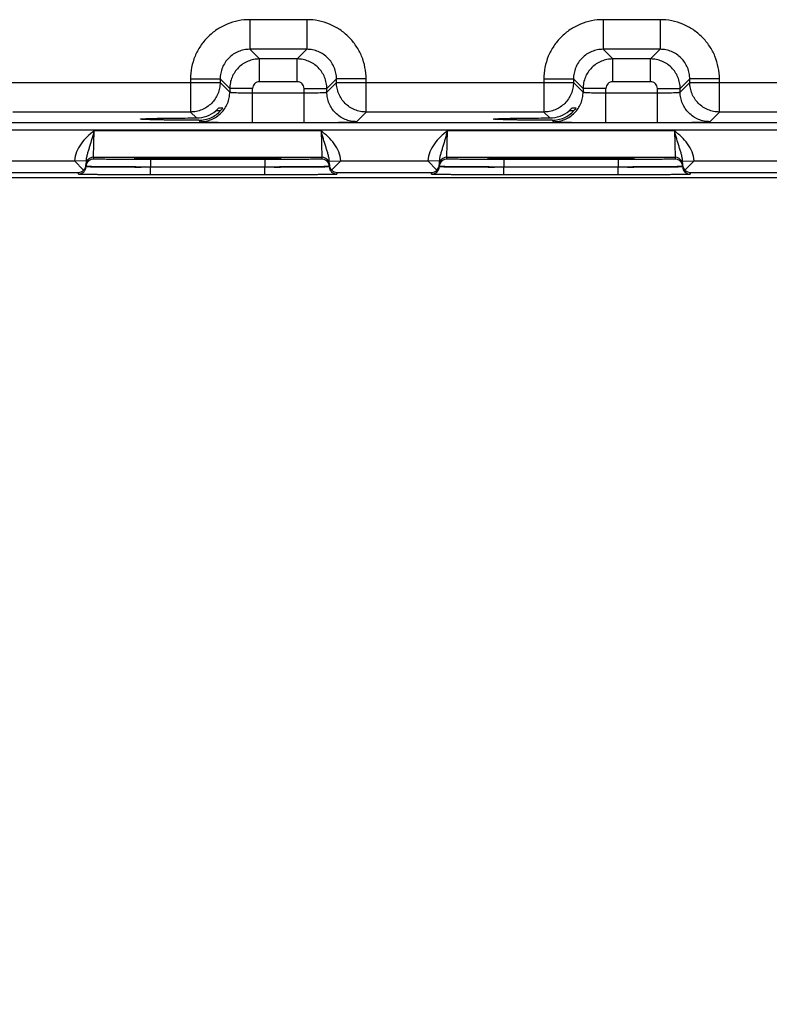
# Model space of a CAD drawing. Header units: inches. Extents: x 0 to 34, y 0 to 22.
# Tile 52 of 139: x 12.8 to 14.7, y 12.2 to 14.7. Entities that reach past the tile are written whole.
import ezdxf

# ---------------------------------------------------------------- set-up
doc = ezdxf.new("R2010")
doc.units = ezdxf.units.IN
doc.header["$LTSCALE"] = 1.87
doc.header["$MEASUREMENT"] = 0
doc.layers.get('0').update_dxf_attribs({"linetype": 'CONTINUOUS'})
doc.layers.add('DIMENSIONS', color=7, linetype='CONTINUOUS')
doc.styles.get("Standard").update_dxf_attribs({"font": 'txt', "width": 0.8})
doc.dimstyles.new('DIMSTYLE_1', dxfattribs={"dimtxt": 0.125, "dimasz": 0.18, "dimexe": 0.125, "dimexo": 0.0625, "dimgap": 0.03125, "dimtad": 0, "dimtih": 1, "dimtoh": 1, "dimdsep": 46, "dimtxsty": 'STANDARD', "dimblk": '_FILLED', "dimblk1": '_FILLED', "dimblk2": '_FILLED', "dimcen": 0.09, "dimazin": 2, "dimtp": 0.001, "dimtm": 0.001, "dimtfac": 1, "dimtofl": 0, "dimtmove": 0, "dimatfit": 3, "dimldrblk": '_FILLED', "dimfxl": 1, "dimtolj": 1, "dimarcsym": 0})

# ---------------------------------------------------------------- blocks, each defined once
blk = doc.blocks.new('*D24')
at = {"layer": 'DIMENSIONS', "color": 2, "linetype": 'CONTINUOUS'}
blk.add_line((16.8158, 14.3692), (16.8158, 13.6442), dxfattribs=at)
at = {"layer": 'DIMENSIONS', "color": 2, "linetype": 'CONTINUOUS', "insert": (16.7533, 13.5817), "char_height": 0.125, "width": 1.425, "attachment_point": 3, "rotation": 90, "line_spacing_factor": 0.9}
blk.add_mtext('272.8{\\ftxt.shx;\\W1.000000;\\H0.125000; }[10.740]', dxfattribs=at)
blk = doc.blocks.new('_FILLED')
at = {"color": 0, "linetype": 'BYBLOCK'}
blk.add_solid([(0, 0), (-1, 0.174), (-1, -0.174)], dxfattribs=at)

msp = doc.modelspace()

# ---------------------------------------------------------------- linework, layer by layer
at = {"color": 7, "linetype": 'CONTINUOUS'}
for p, q in [((13.526, 14.7478), (13.3757, 14.7478)), ((13.3757, 14.7478), (13.3757, 14.6698)), ((13.526, 14.7478), (13.526, 14.6698)), ((14.456, 14.7478), (14.3057, 14.7478)), ((14.3057, 14.7478), (14.3057, 14.6698)), ((14.456, 14.7478), (14.456, 14.6698)), ((13.526, 14.6698), (13.3757, 14.6698)), ((13.3757, 14.6698), (13.4011, 14.6444)), ((13.526, 14.6698), (13.5007, 14.6444)), ((14.456, 14.6698), (14.3057, 14.6698)), ((14.3057, 14.6698), (14.3311, 14.6444)), ((14.456, 14.6698), (14.4307, 14.6444)), ((13.5007, 14.6444), (13.4011, 14.6444)), ((13.4011, 14.5844), (13.4011, 14.6444)), ((13.5007, 14.5844), (13.5007, 14.6444)), ((14.4307, 14.6444), (14.3311, 14.6444)), ((14.3311, 14.5844), (14.3311, 14.6444)), ((14.4307, 14.5844), (14.4307, 14.6444)), ((13.2198, 14.5918), (13.2977, 14.5918)), ((13.2198, 14.5918), (13.2198, 14.5048)), ((13.2977, 14.5918), (13.3231, 14.5665)), ((13.2977, 14.5918), (13.2977, 14.5828)), ((13.604, 14.5918), (13.5787, 14.5665)), ((13.682, 14.5918), (13.604, 14.5918)), ((13.604, 14.5828), (13.604, 14.5918)), ((13.682, 14.5048), (13.682, 14.5918)), ((14.1498, 14.5918), (14.2277, 14.5918)), ((14.1498, 14.5918), (14.1498, 14.5048)), ((14.2277, 14.5918), (14.2531, 14.5665)), ((14.2277, 14.5918), (14.2277, 14.5828)), ((14.534, 14.5918), (14.5087, 14.5665)), ((14.612, 14.5918), (14.534, 14.5918)), ((14.534, 14.5828), (14.534, 14.5918)), ((14.612, 14.5048), (14.612, 14.5918)), ((12.674, 14.5828), (13.2977, 14.5828)), ((13.2977, 14.5828), (13.3231, 14.5574)), ((13.3831, 14.5665), (13.3231, 14.5665)), ((13.3231, 14.5665), (13.3231, 14.5574)), ((13.3831, 14.4771), (13.3831, 14.5665)), ((13.5007, 14.5844), (13.4011, 14.5844)), ((13.5187, 14.5665), (13.5787, 14.5665)), ((13.5187, 14.4771), (13.5187, 14.5665)), ((13.5787, 14.5574), (13.604, 14.5828)), ((13.5787, 14.5574), (13.5787, 14.5665)), ((13.604, 14.5828), (14.2277, 14.5828)), ((14.2277, 14.5828), (14.2531, 14.5574)), ((14.3131, 14.5665), (14.2531, 14.5665)), ((14.2531, 14.5665), (14.2531, 14.5574)), ((14.3131, 14.4771), (14.3131, 14.5665)), ((14.4307, 14.5844), (14.3311, 14.5844)), ((14.4487, 14.5665), (14.5087, 14.5665)), ((14.4487, 14.4771), (14.4487, 14.5665)), ((14.5087, 14.5574), (14.534, 14.5828)), ((14.5087, 14.5574), (14.5087, 14.5665)), ((14.534, 14.5828), (15.1577, 14.5828)), ((13.3831, 14.5551), (13.5187, 14.5551)), ((14.3131, 14.5551), (14.4487, 14.5551)), ((13.2945, 14.516), (13.3048, 14.516)), ((13.3048, 14.516), (13.3047, 14.5159)), ((14.2245, 14.516), (14.2348, 14.516)), ((14.2348, 14.516), (14.2347, 14.5159)), ((13.2198, 14.5048), (12.752, 14.5048)), ((13.0877, 14.4862), (13.0877, 14.4862)), ((13.2354, 14.4892), (13.2198, 14.5048)), ((13.2987, 14.5082), (13.2863, 14.5082)), ((13.6566, 14.4794), (13.682, 14.5048)), ((14.1498, 14.5048), (13.682, 14.5048)), ((14.0177, 14.4862), (14.0177, 14.4862)), ((14.1654, 14.4892), (14.1498, 14.5048)), ((14.2274, 14.5082), (14.2163, 14.5082)), ((14.2287, 14.5082), (14.2274, 14.5082)), ((14.5866, 14.4794), (14.612, 14.5048)), ((15.0798, 14.5048), (14.612, 14.5048)), ((9.1134, 14.477), (16.5115, 14.477)), ((13.2415, 14.4831), (13.2451, 14.4794)), ((13.3831, 14.4771), (13.5187, 14.4771)), ((14.1715, 14.4831), (14.1751, 14.4794)), ((14.3131, 14.4771), (14.4487, 14.4771)), ((9.1134, 14.458), (16.5115, 14.458)), ((12.9645, 14.3858), (12.9661, 14.4558)), ((12.9661, 14.4558), (13.5637, 14.4558)), ((13.5637, 14.4558), (13.5652, 14.3858)), ((13.8945, 14.3858), (13.8961, 14.4558)), ((13.8961, 14.4558), (14.4937, 14.4558)), ((14.4937, 14.4558), (14.4952, 14.3858)), ((12.9645, 14.3858), (13.5652, 14.3858)), ((12.9645, 14.3811), (12.9645, 14.3858)), ((13.0711, 14.3817), (13.074, 14.382)), ((13.0741, 14.3814), (13.0711, 14.3817)), ((13.074, 14.382), (13.0851, 14.3823)), ((13.0743, 14.382), (13.075, 14.382)), ((13.075, 14.382), (13.0759, 14.382)), ((13.0759, 14.382), (13.0769, 14.3821)), ((13.0769, 14.3821), (13.0787, 14.3821)), ((13.0787, 14.3821), (13.0809, 14.3822)), ((13.0809, 14.3822), (13.0835, 14.3823)), ((13.0835, 14.3823), (13.0864, 14.3823)), ((13.0864, 14.3823), (13.0897, 14.3824)), ((13.0897, 14.3824), (13.0934, 14.3825)), ((13.0934, 14.3825), (13.0975, 14.3825)), ((13.0975, 14.3825), (13.1021, 14.3826)), ((13.1021, 14.3826), (13.1072, 14.3827)), ((13.1072, 14.3827), (13.1128, 14.3827)), ((13.1128, 14.3827), (13.1191, 14.3828)), ((13.1191, 14.3828), (13.126, 14.3829)), ((13.126, 14.3829), (13.134, 14.3829)), ((13.134, 14.3829), (13.143, 14.383)), ((13.143, 14.383), (13.153, 14.3831)), ((13.153, 14.3831), (13.164, 14.3831)), ((13.164, 14.3831), (13.1759, 14.3832)), ((13.1759, 14.3832), (13.1887, 14.3832)), ((13.1887, 14.3832), (13.1978, 14.3833)), ((13.1978, 14.3833), (13.2074, 14.3833)), ((13.2074, 14.3833), (13.2174, 14.3833)), ((13.2174, 14.3833), (13.228, 14.3833)), ((13.228, 14.3833), (13.2391, 14.3834)), ((13.2391, 14.3834), (13.2506, 14.3834)), ((13.2506, 14.3834), (13.2621, 14.3834)), ((13.2621, 14.3834), (13.273, 14.3834)), ((13.273, 14.3834), (13.2835, 14.3834)), ((13.2835, 14.3834), (13.2982, 14.3833)), ((13.2982, 14.3833), (13.312, 14.3833)), ((13.312, 14.3833), (13.3251, 14.3833)), ((13.3251, 14.3833), (13.3376, 14.3832)), ((13.3376, 14.3832), (13.3494, 14.3832)), ((13.3494, 14.3832), (13.3604, 14.3832)), ((13.3604, 14.3832), (13.3707, 14.3831)), ((13.3707, 14.3831), (13.3803, 14.383)), ((13.3803, 14.383), (13.3891, 14.383)), ((13.3891, 14.383), (13.3973, 14.3829)), ((13.3973, 14.3829), (13.4048, 14.3829)), ((13.4048, 14.3829), (13.4116, 14.3828)), ((13.4116, 14.3828), (13.4178, 14.3827)), ((13.4178, 14.3827), (13.4235, 14.3827)), ((13.4235, 14.3827), (13.4286, 14.3826)), ((13.4286, 14.3826), (13.4331, 14.3825)), ((13.4331, 14.3825), (13.4372, 14.3825)), ((13.4372, 14.3825), (13.4408, 14.3824)), ((13.4408, 14.3824), (13.444, 14.3823)), ((13.444, 14.3823), (13.4468, 14.3823)), ((13.4446, 14.3823), (13.4557, 14.382)), ((13.4468, 14.3823), (13.4492, 14.3822)), ((13.4492, 14.3822), (13.4512, 14.3821)), ((13.4512, 14.3821), (13.4529, 14.3821)), ((13.4529, 14.3821), (13.4539, 14.382)), ((13.4539, 14.382), (13.4547, 14.382)), ((13.4557, 14.382), (13.4586, 14.3817)), ((13.4586, 14.3817), (13.4557, 14.3814)), ((13.5652, 14.3858), (13.5652, 14.3811)), ((13.8945, 14.3858), (14.4952, 14.3858)), ((13.8945, 14.3811), (13.8945, 14.3858)), ((14.0011, 14.3817), (14.004, 14.382)), ((14.0041, 14.3814), (14.0011, 14.3817)), ((14.004, 14.382), (14.0151, 14.3823)), ((14.0043, 14.382), (14.005, 14.382)), ((14.005, 14.382), (14.0059, 14.382)), ((14.0059, 14.382), (14.0069, 14.3821)), ((14.0069, 14.3821), (14.0087, 14.3821)), ((14.0087, 14.3821), (14.0109, 14.3822)), ((14.0109, 14.3822), (14.0135, 14.3823)), ((14.0135, 14.3823), (14.0164, 14.3823)), ((14.0164, 14.3823), (14.0197, 14.3824)), ((14.0197, 14.3824), (14.0234, 14.3825)), ((14.0234, 14.3825), (14.0275, 14.3825)), ((14.0275, 14.3825), (14.0321, 14.3826)), ((14.0321, 14.3826), (14.0372, 14.3827)), ((14.0372, 14.3827), (14.0428, 14.3827)), ((14.0428, 14.3827), (14.0491, 14.3828)), ((14.0491, 14.3828), (14.056, 14.3829)), ((14.056, 14.3829), (14.064, 14.3829)), ((14.064, 14.3829), (14.073, 14.383)), ((14.073, 14.383), (14.083, 14.3831)), ((14.083, 14.3831), (14.094, 14.3831)), ((14.094, 14.3831), (14.1059, 14.3832)), ((14.1059, 14.3832), (14.1187, 14.3832)), ((14.1187, 14.3832), (14.1278, 14.3833)), ((14.1278, 14.3833), (14.1374, 14.3833)), ((14.1374, 14.3833), (14.1474, 14.3833)), ((14.1474, 14.3833), (14.158, 14.3833)), ((14.158, 14.3833), (14.1691, 14.3834)), ((14.1691, 14.3834), (14.1806, 14.3834)), ((14.1806, 14.3834), (14.1921, 14.3834)), ((14.1921, 14.3834), (14.203, 14.3834)), ((14.203, 14.3834), (14.2135, 14.3834)), ((14.2135, 14.3834), (14.2282, 14.3833)), ((14.2282, 14.3833), (14.242, 14.3833)), ((14.242, 14.3833), (14.2551, 14.3833)), ((14.2551, 14.3833), (14.2676, 14.3832)), ((14.2676, 14.3832), (14.2794, 14.3832)), ((14.2794, 14.3832), (14.2904, 14.3832)), ((14.2904, 14.3832), (14.3007, 14.3831)), ((14.3007, 14.3831), (14.3103, 14.383)), ((14.3103, 14.383), (14.3191, 14.383)), ((14.3191, 14.383), (14.3273, 14.3829)), ((14.3273, 14.3829), (14.3348, 14.3829)), ((14.3348, 14.3829), (14.3416, 14.3828)), ((14.3416, 14.3828), (14.3478, 14.3827)), ((14.3478, 14.3827), (14.3535, 14.3827)), ((14.3535, 14.3827), (14.3586, 14.3826)), ((14.3586, 14.3826), (14.3631, 14.3825)), ((14.3631, 14.3825), (14.3672, 14.3825)), ((14.3672, 14.3825), (14.3708, 14.3824)), ((14.3708, 14.3824), (14.374, 14.3823)), ((14.374, 14.3823), (14.3768, 14.3823)), ((14.3746, 14.3823), (14.3857, 14.382)), ((14.3768, 14.3823), (14.3792, 14.3822)), ((14.3792, 14.3822), (14.3812, 14.3821)), ((14.3812, 14.3821), (14.3829, 14.3821)), ((14.3829, 14.3821), (14.3839, 14.382)), ((14.3839, 14.382), (14.3847, 14.382)), ((14.3857, 14.382), (14.3886, 14.3817)), ((14.3886, 14.3817), (14.3857, 14.3814)), ((14.4952, 14.3858), (14.4952, 14.3811)), ((12.6851, 14.3761), (12.9147, 14.3761)), ((12.9447, 14.3756), (12.9148, 14.3761)), ((12.9385, 14.352), (12.9148, 14.3761)), ((12.9447, 14.3756), (12.9445, 14.3658)), ((12.9445, 14.3608), (12.9445, 14.3658)), ((12.9445, 14.3615), (12.9445, 14.3608)), ((12.9452, 14.3614), (12.9445, 14.3615)), ((13.4153, 14.3798), (13.1145, 14.3798)), ((13.1145, 14.3798), (13.1145, 14.36)), ((13.4153, 14.36), (13.1145, 14.36)), ((13.1145, 14.36), (13.1145, 14.3593)), ((13.4153, 14.3593), (13.1145, 14.3593)), ((13.1145, 14.3395), (13.1145, 14.3593)), ((13.4153, 14.3798), (13.4153, 14.36)), ((13.4153, 14.36), (13.4153, 14.3593)), ((13.4153, 14.3395), (13.4153, 14.3593)), ((13.5852, 14.3615), (13.5846, 14.3614)), ((13.5851, 14.3756), (13.615, 14.3761)), ((13.5852, 14.3658), (13.5851, 14.3756)), ((13.5852, 14.3658), (13.5852, 14.3608)), ((13.5852, 14.3615), (13.5852, 14.3608)), ((13.5913, 14.352), (13.6151, 14.3761)), ((13.6151, 14.3761), (13.8447, 14.3761)), ((13.8747, 14.3756), (13.8448, 14.3761)), ((13.8685, 14.352), (13.8448, 14.3761)), ((13.8747, 14.3756), (13.8745, 14.3658)), ((13.8745, 14.3608), (13.8745, 14.3658)), ((13.8745, 14.3615), (13.8745, 14.3608)), ((13.8752, 14.3614), (13.8745, 14.3615)), ((14.3453, 14.3798), (14.0445, 14.3798)), ((14.0445, 14.3798), (14.0445, 14.36)), ((14.3453, 14.36), (14.0445, 14.36)), ((14.0445, 14.36), (14.0445, 14.3593)), ((14.3453, 14.3593), (14.0445, 14.3593)), ((14.0445, 14.3395), (14.0445, 14.3593)), ((14.3453, 14.3798), (14.3453, 14.36)), ((14.3453, 14.36), (14.3453, 14.3593)), ((14.3453, 14.3395), (14.3453, 14.3593)), ((14.5152, 14.3615), (14.5146, 14.3614)), ((14.5151, 14.3756), (14.545, 14.3761)), ((14.5152, 14.3658), (14.5151, 14.3756)), ((14.5152, 14.3658), (14.5152, 14.3608)), ((14.5152, 14.3615), (14.5152, 14.3608)), ((14.5213, 14.352), (14.5451, 14.3761)), ((14.5451, 14.3761), (14.7747, 14.3761)), ((16.7158, 14.3317), (7.2924, 14.3317)), ((12.6752, 14.3461), (12.9245, 14.3461)), ((12.9245, 14.3411), (12.9245, 14.3461)), ((13.4153, 14.3395), (13.1145, 14.3395)), ((13.6052, 14.3461), (13.8545, 14.3461)), ((13.6052, 14.3461), (13.6052, 14.3411)), ((13.8545, 14.3411), (13.8545, 14.3461)), ((14.3453, 14.3395), (14.0445, 14.3395)), ((14.5352, 14.3461), (14.7845, 14.3461)), ((14.5352, 14.3461), (14.5352, 14.3411))]:
    msp.add_line(p, q, dxfattribs=at)
for points in [[(13.0734, 14.3819), (13.0734, 14.3819), (13.0735, 14.3819), (13.0736, 14.3819), (13.0738, 14.3819), (13.074, 14.382), (13.0743, 14.382)], [(13.4547, 14.382), (13.4554, 14.382), (13.4556, 14.382), (13.4559, 14.3819), (13.4561, 14.3819), (13.4562, 14.3819), (13.4563, 14.3819), (13.4564, 14.3819)], [(14.0034, 14.3819), (14.0034, 14.3819), (14.0035, 14.3819), (14.0036, 14.3819), (14.0038, 14.3819), (14.004, 14.382), (14.0043, 14.382)], [(14.3847, 14.382), (14.3854, 14.382), (14.3856, 14.382), (14.3859, 14.3819), (14.3861, 14.3819), (14.3862, 14.3819), (14.3863, 14.3819), (14.3864, 14.3819)]]:
    msp.add_lwpolyline(points, dxfattribs=at)
for centre, radius, start, end in [((13.4011, 14.5665), 0.018, 89.9965, 180.0035), ((13.5007, 14.5665), 0.018, 359.9965, 90.0035), ((14.3311, 14.5665), 0.018, 89.9965, 180.0035), ((14.4307, 14.5665), 0.018, 359.9965, 90.0035), ((13.2351, 14.5678), 0.0786, 270.1947, 310.6943), ((14.1651, 14.5678), 0.0786, 270.1947, 310.6943), ((12.9645, 14.3611), 0.02, 89.9994, 161.1986), ((12.9645, 14.3658), 0.02, 89.9998, 153.5736), ((13.5652, 14.3658), 0.02, 26.4264, 90.0002), ((13.5652, 14.3611), 0.02, 18.8014, 90.0006), ((13.8945, 14.3611), 0.02, 89.9994, 161.1986), ((13.8945, 14.3658), 0.02, 89.9998, 153.5736), ((14.4952, 14.3658), 0.02, 26.4264, 90.0002), ((14.4952, 14.3611), 0.02, 18.8014, 90.0006), ((12.9245, 14.3611), 0.02, 269.9989, 358.9989), ((12.9249, 14.3662), 0.0197, 313.7787, 358.9472), ((12.9646, 14.3611), 0.02, 170.1075, 178.9921), ((12.9646, 14.3611), 0.02, 161.2042, 170.0947), ((13.5652, 14.3611), 0.02, 9.9053, 18.7958), ((13.5652, 14.3611), 0.02, 1.0079, 9.8925), ((13.6049, 14.3662), 0.0197, 181.0528, 226.2213), ((13.6052, 14.3611), 0.02, 181.0011, 270.0011), ((13.8545, 14.3611), 0.02, 269.9989, 358.9989), ((13.8549, 14.3662), 0.0197, 313.7787, 358.9472), ((13.8946, 14.3611), 0.02, 170.1075, 178.9921), ((13.8946, 14.3611), 0.02, 161.2042, 170.0947), ((14.4952, 14.3611), 0.02, 9.9053, 18.7958), ((14.4952, 14.3611), 0.02, 1.0079, 9.8925), ((14.5349, 14.3662), 0.0197, 181.0528, 226.2213), ((14.5352, 14.3611), 0.02, 181.0011, 270.0011), ((12.9243, 14.3663), 0.0202, 270.6789, 314.5862), ((13.6055, 14.3663), 0.0202, 225.4138, 269.3211), ((13.8543, 14.3663), 0.0202, 270.6789, 314.5862), ((14.5355, 14.3663), 0.0202, 225.4138, 269.3211)]:
    msp.add_arc(centre, radius, start, end, dxfattribs=at)
for points, knots in [([(13.3757, 14.7478), (13.3655, 14.7478), (13.3451, 14.7458), (13.3157, 14.7369), (13.2885, 14.7224), (13.2647, 14.7028), (13.2452, 14.679), (13.2307, 14.6519), (13.2218, 14.6225), (13.2198, 14.602), (13.2198, 14.5918)], [0, 0, 0, 0, 0.125, 0.25, 0.375, 0.5, 0.625, 0.75, 0.875, 1, 1, 1, 1]), ([(13.682, 14.5918), (13.682, 14.602), (13.68, 14.6225), (13.6711, 14.6519), (13.6566, 14.679), (13.6371, 14.7028), (13.6133, 14.7224), (13.5861, 14.7369), (13.5567, 14.7458), (13.5362, 14.7478), (13.526, 14.7478)], [0, 0, 0, 0, 0.125, 0.25, 0.375, 0.5, 0.625, 0.75, 0.875, 1, 1, 1, 1]), ([(14.3057, 14.7478), (14.2955, 14.7478), (14.2751, 14.7458), (14.2457, 14.7369), (14.2185, 14.7224), (14.1947, 14.7028), (14.1752, 14.679), (14.1607, 14.6519), (14.1518, 14.6225), (14.1498, 14.602), (14.1498, 14.5918)], [0, 0, 0, 0, 0.125, 0.25, 0.375, 0.5, 0.625, 0.75, 0.875, 1, 1, 1, 1]), ([(14.612, 14.5918), (14.612, 14.602), (14.61, 14.6225), (14.6011, 14.6519), (14.5866, 14.679), (14.5671, 14.7028), (14.5433, 14.7224), (14.5161, 14.7369), (14.4867, 14.7458), (14.4662, 14.7478), (14.456, 14.7478)], [0, 0, 0, 0, 0.125, 0.25, 0.375, 0.5, 0.625, 0.75, 0.875, 1, 1, 1, 1]), ([(13.3757, 14.6698), (13.3706, 14.6698), (13.3604, 14.6688), (13.3409, 14.6629), (13.3191, 14.6484), (13.3047, 14.6267), (13.2988, 14.6071), (13.2977, 14.5969), (13.2977, 14.5918)], [0, 0, 0, 0, 0.125293, 0.250594, 0.5, 0.749406, 0.874707, 1, 1, 1, 1]), ([(13.604, 14.5918), (13.604, 14.5969), (13.603, 14.6071), (13.5971, 14.6267), (13.5827, 14.6484), (13.5609, 14.6629), (13.5414, 14.6688), (13.5311, 14.6698), (13.526, 14.6698)], [0, 0, 0, 0, 0.125293, 0.250594, 0.5, 0.749406, 0.874707, 1, 1, 1, 1]), ([(14.3057, 14.6698), (14.3006, 14.6698), (14.2904, 14.6688), (14.2709, 14.6629), (14.2491, 14.6484), (14.2347, 14.6267), (14.2288, 14.6071), (14.2277, 14.5969), (14.2277, 14.5918)], [0, 0, 0, 0, 0.125293, 0.250594, 0.5, 0.749406, 0.874707, 1, 1, 1, 1]), ([(14.534, 14.5918), (14.534, 14.5969), (14.533, 14.6071), (14.5271, 14.6267), (14.5127, 14.6484), (14.4909, 14.6629), (14.4714, 14.6688), (14.4611, 14.6698), (14.456, 14.6698)], [0, 0, 0, 0, 0.125293, 0.250594, 0.5, 0.749406, 0.874707, 1, 1, 1, 1]), ([(13.4011, 14.6444), (13.396, 14.6444), (13.3858, 14.6434), (13.3662, 14.6375), (13.3445, 14.623), (13.3301, 14.6013), (13.3241, 14.5818), (13.3231, 14.5715), (13.3231, 14.5665)], [0, 0, 0, 0, 0.125297, 0.250597, 0.5, 0.749403, 0.874703, 1, 1, 1, 1]), ([(13.5787, 14.5665), (13.5787, 14.5715), (13.5777, 14.5818), (13.5717, 14.6013), (13.5573, 14.623), (13.5356, 14.6375), (13.516, 14.6434), (13.5058, 14.6444), (13.5007, 14.6444)], [0, 0, 0, 0, 0.125297, 0.250597, 0.5, 0.749403, 0.874703, 1, 1, 1, 1]), ([(14.3311, 14.6444), (14.326, 14.6444), (14.3158, 14.6434), (14.2962, 14.6375), (14.2745, 14.623), (14.2601, 14.6013), (14.2541, 14.5818), (14.2531, 14.5715), (14.2531, 14.5665)], [0, 0, 0, 0, 0.125297, 0.250597, 0.5, 0.749403, 0.874703, 1, 1, 1, 1]), ([(14.5087, 14.5665), (14.5087, 14.5715), (14.5077, 14.5818), (14.5017, 14.6013), (14.4873, 14.623), (14.4656, 14.6375), (14.446, 14.6434), (14.4358, 14.6444), (14.4307, 14.6444)], [0, 0, 0, 0, 0.125297, 0.250597, 0.5, 0.749403, 0.874703, 1, 1, 1, 1]), ([(13.2977, 14.5828), (13.2977, 14.5777), (13.2967, 14.5675), (13.2908, 14.5479), (13.2763, 14.5262), (13.2546, 14.5117), (13.2351, 14.5058), (13.2249, 14.5048), (13.2198, 14.5048)], [0, 0, 0, 0, 0.125294, 0.250593, 0.5, 0.749407, 0.874706, 1, 1, 1, 1]), ([(13.682, 14.5048), (13.6769, 14.5048), (13.6667, 14.5058), (13.6471, 14.5117), (13.6254, 14.5262), (13.611, 14.5479), (13.6051, 14.5675), (13.604, 14.5777), (13.604, 14.5828)], [0, 0, 0, 0, 0.125294, 0.250593, 0.5, 0.749407, 0.874706, 1, 1, 1, 1]), ([(14.2277, 14.5828), (14.2277, 14.5777), (14.2267, 14.5675), (14.2208, 14.5479), (14.2063, 14.5262), (14.1846, 14.5117), (14.1651, 14.5058), (14.1549, 14.5048), (14.1498, 14.5048)], [0, 0, 0, 0, 0.125294, 0.250593, 0.5, 0.749407, 0.874706, 1, 1, 1, 1]), ([(14.612, 14.5048), (14.6069, 14.5048), (14.5967, 14.5058), (14.5771, 14.5117), (14.5554, 14.5262), (14.541, 14.5479), (14.5351, 14.5675), (14.534, 14.5777), (14.534, 14.5828)], [0, 0, 0, 0, 0.125294, 0.250593, 0.5, 0.749407, 0.874706, 1, 1, 1, 1]), ([(13.2451, 14.4794), (13.2502, 14.4794), (13.2605, 14.4805), (13.28, 14.4864), (13.3017, 14.5008), (13.3162, 14.5225), (13.3221, 14.5421), (13.3231, 14.5523), (13.3231, 14.5574)], [0, 0, 0, 0, 0.125294, 0.250593, 0.5, 0.749407, 0.874706, 1, 1, 1, 1]), ([(13.3231, 14.5574), (13.3231, 14.5574), (13.3233, 14.5573), (13.3237, 14.5571), (13.3246, 14.5569), (13.3261, 14.5567), (13.3282, 14.5565), (13.3307, 14.5563), (13.3337, 14.5561), (13.3372, 14.5559), (13.3427, 14.5557), (13.3505, 14.5554), (13.3607, 14.5552), (13.3717, 14.5551), (13.3792, 14.5551), (13.3831, 14.5551)], [0, 0, 0, 0, 0.0028, 0.007571, 0.023737, 0.048903, 0.082928, 0.12553, 0.176328, 0.234857, 0.300574, 0.451057, 0.622157, 0.807459, 1, 1, 1, 1]), ([(13.5187, 14.5551), (13.5225, 14.5551), (13.5301, 14.5551), (13.5411, 14.5552), (13.5513, 14.5554), (13.559, 14.5557), (13.5645, 14.5559), (13.5681, 14.5561), (13.5711, 14.5563), (13.5736, 14.5565), (13.5757, 14.5567), (13.5772, 14.5569), (13.5781, 14.5571), (13.5785, 14.5573), (13.5786, 14.5574), (13.5787, 14.5574)], [0, 0, 0, 0, 0.192541, 0.377843, 0.548943, 0.699426, 0.765143, 0.823672, 0.87447, 0.917072, 0.951097, 0.976263, 0.992429, 0.9972, 1, 1, 1, 1]), ([(13.6566, 14.4794), (13.6516, 14.4794), (13.6413, 14.4805), (13.6218, 14.4864), (13.6001, 14.5008), (13.5856, 14.5225), (13.5797, 14.5421), (13.5787, 14.5523), (13.5787, 14.5574)], [0, 0, 0, 0, 0.125294, 0.250593, 0.5, 0.749407, 0.874706, 1, 1, 1, 1]), ([(14.1751, 14.4794), (14.1802, 14.4794), (14.1905, 14.4805), (14.21, 14.4864), (14.2317, 14.5008), (14.2462, 14.5225), (14.2521, 14.5421), (14.2531, 14.5523), (14.2531, 14.5574)], [0, 0, 0, 0, 0.125294, 0.250593, 0.5, 0.749407, 0.874706, 1, 1, 1, 1]), ([(14.2531, 14.5574), (14.2531, 14.5574), (14.2533, 14.5573), (14.2537, 14.5571), (14.2546, 14.5569), (14.2561, 14.5567), (14.2582, 14.5565), (14.2607, 14.5563), (14.2637, 14.5561), (14.2672, 14.5559), (14.2727, 14.5557), (14.2805, 14.5554), (14.2907, 14.5552), (14.3017, 14.5551), (14.3092, 14.5551), (14.3131, 14.5551)], [0, 0, 0, 0, 0.0028, 0.007571, 0.023737, 0.048903, 0.082928, 0.12553, 0.176328, 0.234857, 0.300574, 0.451057, 0.622157, 0.807459, 1, 1, 1, 1]), ([(14.4487, 14.5551), (14.4525, 14.5551), (14.4601, 14.5551), (14.4711, 14.5552), (14.4813, 14.5554), (14.489, 14.5557), (14.4945, 14.5559), (14.4981, 14.5561), (14.5011, 14.5563), (14.5036, 14.5565), (14.5057, 14.5567), (14.5072, 14.5569), (14.5081, 14.5571), (14.5085, 14.5573), (14.5086, 14.5574), (14.5087, 14.5574)], [0, 0, 0, 0, 0.192541, 0.377843, 0.548943, 0.699426, 0.765143, 0.823672, 0.87447, 0.917072, 0.951097, 0.976263, 0.992429, 0.9972, 1, 1, 1, 1]), ([(14.5866, 14.4794), (14.5816, 14.4794), (14.5713, 14.4805), (14.5518, 14.4864), (14.5301, 14.5008), (14.5156, 14.5225), (14.5097, 14.5421), (14.5087, 14.5523), (14.5087, 14.5574)], [0, 0, 0, 0, 0.125294, 0.250593, 0.5, 0.749407, 0.874706, 1, 1, 1, 1]), ([(13.2863, 14.5082), (13.2873, 14.5091), (13.2887, 14.5103), (13.2905, 14.512), (13.2917, 14.5132), (13.2926, 14.5141), (13.2932, 14.5148), (13.2936, 14.5152), (13.2939, 14.5155), (13.2942, 14.5158), (13.2943, 14.5159), (13.2944, 14.516), (13.2945, 14.516)], [0, 0, 0, 0, 0.341704, 0.502901, 0.652638, 0.785543, 0.84351, 0.894379, 0.936882, 0.969607, 0.991085, 1, 1, 1, 1]), ([(13.3047, 14.5159), (13.3045, 14.5155), (13.3039, 14.5146), (13.3026, 14.5128), (13.3009, 14.5107), (13.2996, 14.5092), (13.2988, 14.5084)], [0, 0, 0, 0, 0.13178, 0.36795, 0.667173, 1, 1, 1, 1]), ([(14.2163, 14.5082), (14.2173, 14.5091), (14.2187, 14.5103), (14.2205, 14.512), (14.2217, 14.5132), (14.2226, 14.5141), (14.2232, 14.5148), (14.2236, 14.5152), (14.2239, 14.5155), (14.2242, 14.5158), (14.2243, 14.5159), (14.2244, 14.516), (14.2245, 14.516)], [0, 0, 0, 0, 0.341704, 0.502901, 0.652638, 0.785543, 0.84351, 0.894379, 0.936882, 0.969607, 0.991085, 1, 1, 1, 1]), ([(14.2347, 14.5159), (14.2345, 14.5155), (14.2339, 14.5146), (14.2326, 14.5128), (14.2309, 14.5107), (14.2296, 14.5092), (14.2288, 14.5084)], [0, 0, 0, 0, 0.13178, 0.36795, 0.667173, 1, 1, 1, 1]), ([(13.0877, 14.4862), (13.0877, 14.4863), (13.0881, 14.4864), (13.0886, 14.4865), (13.0895, 14.4866), (13.0907, 14.4867), (13.0922, 14.4869), (13.0941, 14.487), (13.0963, 14.4871), (13.0999, 14.4873), (13.1052, 14.4875), (13.1124, 14.4878), (13.1207, 14.488), (13.1302, 14.4882), (13.1407, 14.4884), (13.1565, 14.4886), (13.1782, 14.4889), (13.206, 14.4891), (13.2254, 14.4892), (13.2354, 14.4892)], [0, 0, 0, 0, 0.001709, 0.005556, 0.011638, 0.019956, 0.0305, 0.043254, 0.0582, 0.075322, 0.116004, 0.164976, 0.221806, 0.28605, 0.357276, 0.434971, 0.607197, 0.797449, 1, 1, 1, 1]), ([(13.2415, 14.4831), (13.2311, 14.4831), (13.211, 14.4832), (13.1821, 14.4834), (13.1594, 14.4837), (13.1429, 14.4839), (13.1319, 14.4841), (13.122, 14.4843), (13.1133, 14.4846), (13.1057, 14.4848), (13.1002, 14.485), (13.0965, 14.4852), (13.0942, 14.4853), (13.0923, 14.4855), (13.0907, 14.4856), (13.0894, 14.4857), (13.0885, 14.4859), (13.088, 14.486), (13.0877, 14.4861), (13.0877, 14.4862)], [0, 0, 0, 0, 0.201704, 0.391975, 0.564695, 0.642735, 0.714311, 0.77887, 0.835947, 0.885085, 0.925824, 0.942927, 0.957818, 0.970479, 0.980894, 0.989046, 0.994923, 0.998531, 1, 1, 1, 1]), ([(13.2415, 14.4831), (13.2468, 14.4831), (13.2576, 14.4842), (13.2731, 14.4892), (13.2872, 14.4972), (13.2952, 14.5044), (13.2988, 14.5084)], [0, 0, 0, 0, 0.250118, 0.501126, 0.751236, 1, 1, 1, 1]), ([(14.0177, 14.4862), (14.0177, 14.4863), (14.0181, 14.4864), (14.0186, 14.4865), (14.0195, 14.4866), (14.0207, 14.4867), (14.0222, 14.4869), (14.0241, 14.487), (14.0263, 14.4871), (14.0299, 14.4873), (14.0352, 14.4875), (14.0424, 14.4878), (14.0507, 14.488), (14.0602, 14.4882), (14.0707, 14.4884), (14.0865, 14.4886), (14.1082, 14.4889), (14.136, 14.4891), (14.1554, 14.4892), (14.1654, 14.4892)], [0, 0, 0, 0, 0.001709, 0.005556, 0.011638, 0.019956, 0.0305, 0.043254, 0.0582, 0.075322, 0.116004, 0.164976, 0.221806, 0.28605, 0.357276, 0.434971, 0.607197, 0.797449, 1, 1, 1, 1]), ([(14.1715, 14.4831), (14.1611, 14.4831), (14.141, 14.4832), (14.1121, 14.4834), (14.0894, 14.4837), (14.0729, 14.4839), (14.0619, 14.4841), (14.052, 14.4843), (14.0433, 14.4846), (14.0357, 14.4848), (14.0302, 14.485), (14.0265, 14.4852), (14.0242, 14.4853), (14.0223, 14.4855), (14.0207, 14.4856), (14.0194, 14.4857), (14.0185, 14.4859), (14.018, 14.486), (14.0177, 14.4861), (14.0177, 14.4862)], [0, 0, 0, 0, 0.201704, 0.391975, 0.564695, 0.642735, 0.714311, 0.77887, 0.835947, 0.885085, 0.925824, 0.942927, 0.957818, 0.970479, 0.980894, 0.989046, 0.994923, 0.998531, 1, 1, 1, 1]), ([(14.1715, 14.4831), (14.1768, 14.4831), (14.1876, 14.4842), (14.2031, 14.4892), (14.2172, 14.4972), (14.2252, 14.5044), (14.2288, 14.5084)], [0, 0, 0, 0, 0.250118, 0.501126, 0.751236, 1, 1, 1, 1]), ([(13.2451, 14.4794), (13.2452, 14.4794), (13.2455, 14.4793), (13.2461, 14.4792), (13.2471, 14.4791), (13.2483, 14.479), (13.2499, 14.4789), (13.2526, 14.4787), (13.2567, 14.4785), (13.2626, 14.4783), (13.2696, 14.4781), (13.2776, 14.4779), (13.2867, 14.4778), (13.2967, 14.4776), (13.3115, 14.4774), (13.3315, 14.4772), (13.3568, 14.4771), (13.3742, 14.4771), (13.3831, 14.4771)], [0, 0, 0, 0, 0.002193, 0.006647, 0.013412, 0.022485, 0.033853, 0.04749, 0.081447, 0.124043, 0.174882, 0.233486, 0.299305, 0.371722, 0.450054, 0.621468, 0.80711, 1, 1, 1, 1]), ([(13.5187, 14.4771), (13.5276, 14.4771), (13.545, 14.4771), (13.5703, 14.4772), (13.5903, 14.4774), (13.6051, 14.4776), (13.6151, 14.4778), (13.6242, 14.4779), (13.6322, 14.4781), (13.6392, 14.4783), (13.6451, 14.4785), (13.6492, 14.4787), (13.6519, 14.4789), (13.6535, 14.479), (13.6547, 14.4791), (13.6557, 14.4792), (13.6563, 14.4793), (13.6566, 14.4794), (13.6566, 14.4794)], [0, 0, 0, 0, 0.19289, 0.378532, 0.549946, 0.628278, 0.700695, 0.766514, 0.825118, 0.875957, 0.918553, 0.95251, 0.966147, 0.977515, 0.986588, 0.993353, 0.997807, 1, 1, 1, 1]), ([(14.1751, 14.4794), (14.1752, 14.4794), (14.1755, 14.4793), (14.1761, 14.4792), (14.1771, 14.4791), (14.1783, 14.479), (14.1799, 14.4789), (14.1826, 14.4787), (14.1867, 14.4785), (14.1926, 14.4783), (14.1996, 14.4781), (14.2076, 14.4779), (14.2167, 14.4778), (14.2267, 14.4776), (14.2415, 14.4774), (14.2615, 14.4772), (14.2868, 14.4771), (14.3042, 14.4771), (14.3131, 14.4771)], [0, 0, 0, 0, 0.002193, 0.006647, 0.013412, 0.022485, 0.033853, 0.04749, 0.081447, 0.124043, 0.174882, 0.233486, 0.299305, 0.371722, 0.450054, 0.621468, 0.80711, 1, 1, 1, 1]), ([(14.4487, 14.4771), (14.4576, 14.4771), (14.475, 14.4771), (14.5003, 14.4772), (14.5203, 14.4774), (14.5351, 14.4776), (14.5451, 14.4778), (14.5542, 14.4779), (14.5622, 14.4781), (14.5692, 14.4783), (14.5751, 14.4785), (14.5792, 14.4787), (14.5819, 14.4789), (14.5835, 14.479), (14.5847, 14.4791), (14.5857, 14.4792), (14.5863, 14.4793), (14.5866, 14.4794), (14.5866, 14.4794)], [0, 0, 0, 0, 0.19289, 0.378532, 0.549946, 0.628278, 0.700695, 0.766514, 0.825118, 0.875957, 0.918553, 0.95251, 0.966147, 0.977515, 0.986588, 0.993353, 0.997807, 1, 1, 1, 1]), ([(12.9661, 14.4558), (12.9599, 14.4505), (12.9476, 14.4398), (12.9309, 14.4218), (12.9184, 14.4005), (12.9149, 14.3843), (12.9147, 14.3761)], [0, 0, 0, 0, 0.250491, 0.500785, 0.750673, 1, 1, 1, 1]), ([(12.9661, 14.4558), (12.9641, 14.4487), (12.9603, 14.4347), (12.9552, 14.4176), (12.9511, 14.4046), (12.9482, 14.3951), (12.9457, 14.3855), (12.9448, 14.3789), (12.9447, 14.3756)], [0, 0, 0, 0, 0.266692, 0.521429, 0.642947, 0.761732, 0.879897, 1, 1, 1, 1]), ([(13.5851, 14.3756), (13.585, 14.3789), (13.5841, 14.3855), (13.5816, 14.3951), (13.5787, 14.4046), (13.5745, 14.4176), (13.5695, 14.4347), (13.5656, 14.4487), (13.5637, 14.4558)], [0, 0, 0, 0, 0.120105, 0.238271, 0.357058, 0.478575, 0.733309, 1, 1, 1, 1]), ([(13.6151, 14.3761), (13.6149, 14.3843), (13.6114, 14.4005), (13.5989, 14.4218), (13.5822, 14.4398), (13.5698, 14.4505), (13.5637, 14.4558)], [0, 0, 0, 0, 0.249327, 0.499215, 0.749509, 1, 1, 1, 1]), ([(13.8961, 14.4558), (13.8899, 14.4505), (13.8776, 14.4398), (13.8609, 14.4218), (13.8484, 14.4005), (13.8449, 14.3843), (13.8447, 14.3761)], [0, 0, 0, 0, 0.250491, 0.500785, 0.750673, 1, 1, 1, 1]), ([(13.8961, 14.4558), (13.8941, 14.4487), (13.8903, 14.4347), (13.8852, 14.4176), (13.8811, 14.4046), (13.8782, 14.3951), (13.8757, 14.3855), (13.8748, 14.3789), (13.8747, 14.3756)], [0, 0, 0, 0, 0.266692, 0.521429, 0.642947, 0.761732, 0.879897, 1, 1, 1, 1]), ([(14.5451, 14.3761), (14.5449, 14.3843), (14.5414, 14.4005), (14.5289, 14.4218), (14.5122, 14.4398), (14.4998, 14.4505), (14.4937, 14.4558)], [0, 0, 0, 0, 0.249327, 0.499215, 0.749509, 1, 1, 1, 1]), ([(14.5151, 14.3756), (14.515, 14.3789), (14.5141, 14.3855), (14.5116, 14.3951), (14.5087, 14.4046), (14.5045, 14.4176), (14.4995, 14.4347), (14.4956, 14.4487), (14.4937, 14.4558)], [0, 0, 0, 0, 0.120105, 0.238271, 0.357058, 0.478575, 0.733309, 1, 1, 1, 1]), ([(13.1145, 14.3798), (13.1048, 14.3798), (13.0856, 14.3799), (13.0621, 14.3799), (13.044, 14.38), (13.0315, 14.3801), (13.0197, 14.3801), (13.0088, 14.3802), (12.999, 14.3803), (12.9902, 14.3804), (12.9827, 14.3805), (12.9772, 14.3806), (12.9734, 14.3807), (12.9711, 14.3808), (12.9692, 14.3808), (12.9675, 14.3809), (12.9663, 14.3809), (12.9655, 14.381), (12.965, 14.381), (12.9647, 14.3811), (12.9646, 14.3811), (12.9645, 14.3811), (12.9645, 14.3811)], [0, 0, 0, 0, 0.195055, 0.382618, 0.471318, 0.555479, 0.63429, 0.706994, 0.772888, 0.831338, 0.881783, 0.923737, 0.941401, 0.956797, 0.96989, 0.980648, 0.989047, 0.995068, 0.997183, 0.998702, 0.99963, 1, 1, 1, 1]), ([(13.4557, 14.3814), (13.4528, 14.3812), (13.4451, 14.381), (13.431, 14.3808), (13.4118, 14.3806), (13.3882, 14.3804), (13.3608, 14.3802), (13.3193, 14.38), (13.2649, 14.38), (13.2105, 14.38), (13.169, 14.3802), (13.1416, 14.3804), (13.118, 14.3806), (13.0988, 14.3808), (13.0847, 14.381), (13.077, 14.3812), (13.0741, 14.3814)], [0, 0, 0, 0, 0.022906, 0.06031, 0.11107, 0.173648, 0.246144, 0.326353, 0.500006, 0.673658, 0.753866, 0.82636, 0.888937, 0.939695, 0.977096, 1, 1, 1, 1]), ([(13.0851, 14.3823), (13.0948, 14.3825), (13.1185, 14.3828), (13.1595, 14.3831), (13.2097, 14.3833), (13.2648, 14.3834), (13.3198, 14.3833), (13.37, 14.3831), (13.4111, 14.3828), (13.4349, 14.3825), (13.4446, 14.3823)], [0, 0, 0, 0, 0.080733, 0.198179, 0.34206, 0.499782, 0.657534, 0.801504, 0.91909, 1, 1, 1, 1]), ([(13.5652, 14.3811), (13.5652, 14.3811), (13.5651, 14.3811), (13.565, 14.3811), (13.5648, 14.381), (13.5643, 14.381), (13.5635, 14.3809), (13.5622, 14.3809), (13.5606, 14.3808), (13.5587, 14.3808), (13.5564, 14.3807), (13.5526, 14.3806), (13.5471, 14.3805), (13.5396, 14.3804), (13.5308, 14.3803), (13.521, 14.3802), (13.5101, 14.3801), (13.4983, 14.3801), (13.4857, 14.38), (13.4677, 14.3799), (13.4441, 14.3799), (13.425, 14.3798), (13.4153, 14.3798)], [0, 0, 0, 0, 0.00037, 0.001298, 0.002817, 0.004932, 0.010953, 0.019352, 0.03011, 0.043203, 0.058599, 0.076263, 0.118217, 0.168662, 0.227112, 0.293006, 0.36571, 0.444521, 0.528682, 0.617382, 0.804945, 1, 1, 1, 1]), ([(14.0445, 14.3798), (14.0348, 14.3798), (14.0156, 14.3799), (13.9921, 14.3799), (13.974, 14.38), (13.9615, 14.3801), (13.9497, 14.3801), (13.9388, 14.3802), (13.929, 14.3803), (13.9202, 14.3804), (13.9127, 14.3805), (13.9072, 14.3806), (13.9034, 14.3807), (13.9011, 14.3808), (13.8992, 14.3808), (13.8975, 14.3809), (13.8963, 14.3809), (13.8955, 14.381), (13.895, 14.381), (13.8947, 14.3811), (13.8946, 14.3811), (13.8945, 14.3811), (13.8945, 14.3811)], [0, 0, 0, 0, 0.195055, 0.382618, 0.471318, 0.555479, 0.63429, 0.706994, 0.772888, 0.831338, 0.881783, 0.923737, 0.941401, 0.956797, 0.96989, 0.980648, 0.989047, 0.995068, 0.997183, 0.998702, 0.99963, 1, 1, 1, 1]), ([(14.3857, 14.3814), (14.3828, 14.3812), (14.3751, 14.381), (14.361, 14.3808), (14.3418, 14.3806), (14.3182, 14.3804), (14.2908, 14.3802), (14.2493, 14.38), (14.1949, 14.38), (14.1405, 14.38), (14.099, 14.3802), (14.0716, 14.3804), (14.048, 14.3806), (14.0288, 14.3808), (14.0147, 14.381), (14.007, 14.3812), (14.0041, 14.3814)], [0, 0, 0, 0, 0.022906, 0.06031, 0.11107, 0.173648, 0.246144, 0.326353, 0.500006, 0.673658, 0.753866, 0.82636, 0.888937, 0.939695, 0.977096, 1, 1, 1, 1]), ([(14.0151, 14.3823), (14.0248, 14.3825), (14.0485, 14.3828), (14.0895, 14.3831), (14.1397, 14.3833), (14.1948, 14.3834), (14.2498, 14.3833), (14.3, 14.3831), (14.3411, 14.3828), (14.3649, 14.3825), (14.3746, 14.3823)], [0, 0, 0, 0, 0.080733, 0.198179, 0.34206, 0.499782, 0.657534, 0.801504, 0.91909, 1, 1, 1, 1]), ([(14.4952, 14.3811), (14.4952, 14.3811), (14.4951, 14.3811), (14.495, 14.3811), (14.4948, 14.381), (14.4943, 14.381), (14.4935, 14.3809), (14.4922, 14.3809), (14.4906, 14.3808), (14.4887, 14.3808), (14.4864, 14.3807), (14.4826, 14.3806), (14.4771, 14.3805), (14.4696, 14.3804), (14.4608, 14.3803), (14.451, 14.3802), (14.4401, 14.3801), (14.4283, 14.3801), (14.4157, 14.38), (14.3977, 14.3799), (14.3741, 14.3799), (14.355, 14.3798), (14.3453, 14.3798)], [0, 0, 0, 0, 0.00037, 0.001298, 0.002817, 0.004932, 0.010953, 0.019352, 0.03011, 0.043203, 0.058599, 0.076263, 0.118217, 0.168662, 0.227112, 0.293006, 0.36571, 0.444521, 0.528682, 0.617382, 0.804945, 1, 1, 1, 1]), ([(13.1145, 14.3593), (13.1035, 14.3593), (13.0818, 14.3592), (13.0551, 14.3593), (13.0346, 14.3593), (13.0204, 14.3594), (13.007, 14.3595), (12.9947, 14.3596), (12.9835, 14.3597), (12.9736, 14.3598), (12.9651, 14.3599), (12.9588, 14.3601), (12.9546, 14.3602), (12.952, 14.3603), (12.9498, 14.3603), (12.9479, 14.3604), (12.9465, 14.3605), (12.9456, 14.3606), (12.945, 14.3606), (12.9448, 14.3607), (12.9446, 14.3607), (12.9445, 14.3608), (12.9445, 14.3608)], [0, 0, 0, 0, 0.195043, 0.382595, 0.47129, 0.555447, 0.634254, 0.706953, 0.772843, 0.831289, 0.88173, 0.923681, 0.941343, 0.956739, 0.969832, 0.98059, 0.988991, 0.995016, 0.997136, 0.998661, 0.9996, 1, 1, 1, 1]), ([(13.1145, 14.36), (13.094, 14.3601), (13.0641, 14.3602), (13.0258, 14.3604), (13.001, 14.3605), (12.9801, 14.3607), (12.9655, 14.3609), (12.9562, 14.3611), (12.9513, 14.3612), (12.9478, 14.3613), (12.9459, 14.3613), (12.9452, 14.3614)], [0, 0, 0, 0, 0.3638, 0.530056, 0.678138, 0.802967, 0.900264, 0.937507, 0.966697, 0.987587, 1, 1, 1, 1]), ([(13.5846, 14.3614), (13.5839, 14.3613), (13.582, 14.3613), (13.5785, 14.3612), (13.5736, 14.3611), (13.5643, 14.3609), (13.5497, 14.3607), (13.5288, 14.3605), (13.504, 14.3604), (13.4657, 14.3602), (13.4358, 14.3601), (13.4153, 14.36)], [0, 0, 0, 0, 0.012413, 0.033303, 0.062493, 0.099736, 0.197033, 0.321862, 0.469944, 0.6362, 1, 1, 1, 1]), ([(13.5852, 14.3608), (13.5852, 14.3608), (13.5852, 14.3607), (13.585, 14.3607), (13.5847, 14.3606), (13.5842, 14.3606), (13.5833, 14.3605), (13.5818, 14.3604), (13.58, 14.3603), (13.5778, 14.3603), (13.5752, 14.3602), (13.5709, 14.3601), (13.5647, 14.3599), (13.5561, 14.3598), (13.5462, 14.3597), (13.5351, 14.3596), (13.5228, 14.3595), (13.5094, 14.3594), (13.4951, 14.3593), (13.4747, 14.3593), (13.448, 14.3592), (13.4263, 14.3593), (13.4153, 14.3593)], [0, 0, 0, 0, 0.0004, 0.001339, 0.002864, 0.004984, 0.011009, 0.01941, 0.030168, 0.043261, 0.058657, 0.076319, 0.11827, 0.168711, 0.227157, 0.293047, 0.365746, 0.444553, 0.52871, 0.617405, 0.804957, 1, 1, 1, 1]), ([(14.0445, 14.3593), (14.0335, 14.3593), (14.0118, 14.3592), (13.9851, 14.3593), (13.9646, 14.3593), (13.9504, 14.3594), (13.937, 14.3595), (13.9247, 14.3596), (13.9135, 14.3597), (13.9036, 14.3598), (13.8951, 14.3599), (13.8888, 14.3601), (13.8846, 14.3602), (13.882, 14.3603), (13.8798, 14.3603), (13.8779, 14.3604), (13.8765, 14.3605), (13.8756, 14.3606), (13.875, 14.3606), (13.8748, 14.3607), (13.8746, 14.3607), (13.8745, 14.3608), (13.8745, 14.3608)], [0, 0, 0, 0, 0.195043, 0.382595, 0.47129, 0.555447, 0.634254, 0.706953, 0.772843, 0.831289, 0.88173, 0.923681, 0.941343, 0.956739, 0.969832, 0.98059, 0.988991, 0.995016, 0.997136, 0.998661, 0.9996, 1, 1, 1, 1]), ([(14.0445, 14.36), (14.024, 14.3601), (13.9941, 14.3602), (13.9558, 14.3604), (13.931, 14.3605), (13.9101, 14.3607), (13.8955, 14.3609), (13.8862, 14.3611), (13.8813, 14.3612), (13.8778, 14.3613), (13.8759, 14.3613), (13.8752, 14.3614)], [0, 0, 0, 0, 0.3638, 0.530056, 0.678138, 0.802967, 0.900264, 0.937507, 0.966697, 0.987587, 1, 1, 1, 1]), ([(14.5146, 14.3614), (14.5139, 14.3613), (14.512, 14.3613), (14.5085, 14.3612), (14.5036, 14.3611), (14.4943, 14.3609), (14.4797, 14.3607), (14.4588, 14.3605), (14.434, 14.3604), (14.3957, 14.3602), (14.3658, 14.3601), (14.3453, 14.36)], [0, 0, 0, 0, 0.012413, 0.033303, 0.062493, 0.099736, 0.197033, 0.321862, 0.469944, 0.6362, 1, 1, 1, 1]), ([(14.5152, 14.3608), (14.5152, 14.3608), (14.5152, 14.3607), (14.515, 14.3607), (14.5147, 14.3606), (14.5142, 14.3606), (14.5133, 14.3605), (14.5118, 14.3604), (14.51, 14.3603), (14.5078, 14.3603), (14.5052, 14.3602), (14.5009, 14.3601), (14.4947, 14.3599), (14.4861, 14.3598), (14.4762, 14.3597), (14.4651, 14.3596), (14.4528, 14.3595), (14.4394, 14.3594), (14.4251, 14.3593), (14.4047, 14.3593), (14.378, 14.3592), (14.3563, 14.3593), (14.3453, 14.3593)], [0, 0, 0, 0, 0.0004, 0.001339, 0.002864, 0.004984, 0.011009, 0.01941, 0.030168, 0.043261, 0.058657, 0.076319, 0.11827, 0.168711, 0.227157, 0.293047, 0.365746, 0.444553, 0.52871, 0.617405, 0.804957, 1, 1, 1, 1]), ([(13.1145, 14.3395), (13.1022, 14.3395), (13.0779, 14.3395), (13.0481, 14.3396), (13.0252, 14.3397), (13.0093, 14.3397), (12.9944, 14.3398), (12.9806, 14.3399), (12.9681, 14.3401), (12.9571, 14.3402), (12.9488, 14.3403), (12.9429, 14.3404), (12.9391, 14.3405), (12.9358, 14.3406), (12.9329, 14.3406), (12.9304, 14.3407), (12.9283, 14.3408), (12.9269, 14.3409), (12.926, 14.3409), (12.9255, 14.341), (12.9251, 14.341), (12.9248, 14.341), (12.9246, 14.3411), (12.9245, 14.3411), (12.9245, 14.3411)], [0, 0, 0, 0, 0.195055, 0.382618, 0.471317, 0.555479, 0.63429, 0.706993, 0.772888, 0.831338, 0.881783, 0.903849, 0.923737, 0.941401, 0.956797, 0.96989, 0.980648, 0.989047, 0.992355, 0.995068, 0.997183, 0.998702, 0.99963, 1, 1, 1, 1]), ([(13.6052, 14.3411), (13.6052, 14.3411), (13.6051, 14.3411), (13.605, 14.341), (13.6047, 14.341), (13.6043, 14.341), (13.6038, 14.3409), (13.6029, 14.3409), (13.6014, 14.3408), (13.5994, 14.3407), (13.5969, 14.3406), (13.594, 14.3406), (13.5906, 14.3405), (13.5869, 14.3404), (13.581, 14.3403), (13.5727, 14.3402), (13.5616, 14.3401), (13.5492, 14.3399), (13.5354, 14.3398), (13.5205, 14.3397), (13.5045, 14.3397), (13.4817, 14.3396), (13.4519, 14.3395), (13.4276, 14.3395), (13.4153, 14.3395)], [0, 0, 0, 0, 0.00037, 0.001298, 0.002817, 0.004932, 0.007645, 0.010953, 0.019352, 0.03011, 0.043203, 0.058599, 0.076263, 0.096151, 0.118217, 0.168662, 0.227112, 0.293007, 0.36571, 0.444521, 0.528683, 0.617383, 0.804945, 1, 1, 1, 1]), ([(14.0445, 14.3395), (14.0322, 14.3395), (14.0079, 14.3395), (13.9781, 14.3396), (13.9552, 14.3397), (13.9393, 14.3397), (13.9244, 14.3398), (13.9106, 14.3399), (13.8981, 14.3401), (13.8871, 14.3402), (13.8788, 14.3403), (13.8729, 14.3404), (13.8691, 14.3405), (13.8658, 14.3406), (13.8629, 14.3406), (13.8604, 14.3407), (13.8583, 14.3408), (13.8569, 14.3409), (13.856, 14.3409), (13.8555, 14.341), (13.8551, 14.341), (13.8548, 14.341), (13.8546, 14.3411), (13.8545, 14.3411), (13.8545, 14.3411)], [0, 0, 0, 0, 0.195055, 0.382618, 0.471317, 0.555479, 0.63429, 0.706993, 0.772888, 0.831338, 0.881783, 0.903849, 0.923737, 0.941401, 0.956797, 0.96989, 0.980648, 0.989047, 0.992355, 0.995068, 0.997183, 0.998702, 0.99963, 1, 1, 1, 1]), ([(14.5352, 14.3411), (14.5352, 14.3411), (14.5351, 14.3411), (14.535, 14.341), (14.5347, 14.341), (14.5343, 14.341), (14.5338, 14.3409), (14.5329, 14.3409), (14.5314, 14.3408), (14.5294, 14.3407), (14.5269, 14.3406), (14.524, 14.3406), (14.5206, 14.3405), (14.5169, 14.3404), (14.511, 14.3403), (14.5027, 14.3402), (14.4916, 14.3401), (14.4792, 14.3399), (14.4654, 14.3398), (14.4505, 14.3397), (14.4345, 14.3397), (14.4117, 14.3396), (14.3819, 14.3395), (14.3576, 14.3395), (14.3453, 14.3395)], [0, 0, 0, 0, 0.00037, 0.001298, 0.002817, 0.004932, 0.007645, 0.010953, 0.019352, 0.03011, 0.043203, 0.058599, 0.076263, 0.096151, 0.118217, 0.168662, 0.227112, 0.293007, 0.36571, 0.444521, 0.528683, 0.617383, 0.804945, 1, 1, 1, 1])]:
    msp.add_open_spline(points, degree=3, knots=knots, dxfattribs=at)
for points in [[(12.9466, 14.3747), (12.9453, 14.3721), (12.9446, 14.3692), (12.9445, 14.3663)], [(13.5831, 14.3747), (13.5844, 14.3721), (13.5852, 14.3692), (13.5852, 14.3663)], [(13.8766, 14.3747), (13.8753, 14.3721), (13.8746, 14.3692), (13.8745, 14.3663)], [(14.5131, 14.3747), (14.5144, 14.3721), (14.5152, 14.3692), (14.5152, 14.3663)]]:
    msp.add_open_spline(points, degree=3, dxfattribs=at)

# ---------------------------------------------------------------- dimensions: what is measured, and where the dimension line sits
at = {"layer": 'DIMENSIONS', "color": 2, "linetype": 'CONTINUOUS'}
dim = msp.add_ordinate_dim(feature_location=(16.8158, 14.3692), offset=(0, -0.725), dtype=1, origin=(6.0757, 14.4326), dimstyle='DIMSTYLE_1', dxfattribs=at)
dim.commit()
dim.dimension.update_dxf_attribs({"geometry": '*D24', "text_midpoint": (16.8158, 12.8692)})

doc.saveas('drawing.dxf')
